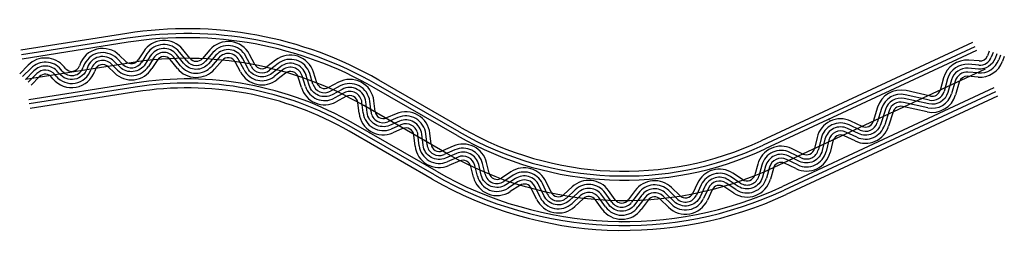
# Model space of a CAD drawing. Header units: metres. Extents: x 1075200 to 1080193, y 1572435 to 1573589.
import ezdxf

# ---------------------------------------------------------------- set-up
doc = ezdxf.new("R2010")
doc.units = ezdxf.units.M
for name, color, linetype in [('C-ROAD', 7, 'Continuous'), ('C-ROAD-CNTR-N', 92, 'Continuous'), ('C-ROAD-STAN', 11, 'Continuous')]:
    doc.layers.add(name, color=color, linetype=linetype)

# ---------------------------------------------------------------- blocks, each defined once
blk = doc.blocks.new('*U60')
at = {"layer": 'C-ROAD', "color": 7, "linetype": 'Continuous', "lineweight": -3}
for p, q in [((1076063.548107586, 1573393.867455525), (1076027.516016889, 1573438.55798267)), ((1076164.516428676, 1573436.537829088), (1076126.408331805, 1573392.702191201)), ((1075738.210875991, 1573378.007034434), (1075706.782765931, 1573408.576215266)), ((1075827.84890281, 1573427.16628587), (1075801.435604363, 1573385.460375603)), ((1076392.604586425, 1573362.82105379), (1076366.241855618, 1573413.024427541)), ((1080116.221754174, 1573430.291093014), (1080107.562290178, 1573406.73960946)), ((1075242.963578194, 1573358.577283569), (1075200.213619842, 1573315.297174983)), ((1075432.233064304, 1573341.997440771), (1075425.709464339, 1573349.979238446)), ((1075504.469798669, 1573359.707287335), (1075502.829555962, 1573354.843030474)), ((1076497.804231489, 1573383.484858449), (1076454.054741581, 1573349.502896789)), ((1080066.020484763, 1573380.002884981), (1080013.035570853, 1573383.969111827)), ((1076707.404962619, 1573269.040848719), (1076690.734371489, 1573322.78536068)), ((1079885.613392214, 1573295.196774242), (1079867.212756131, 1573230.987396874)), ((1076816.224187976, 1573271.95607479), (1076765.905148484, 1573245.035848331)), ((1079818.951119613, 1573202.248354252), (1079694.754316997, 1573229.697755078)), ((1077002.643687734, 1573124.114100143), (1076996.426242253, 1573177.682311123)), ((1079550.712452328, 1573145.973639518), (1079528.315074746, 1573073.631211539)), ((1077109.648308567, 1573112.590598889), (1077059.490058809, 1573091.142889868)), ((1079471.703044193, 1573048.654070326), (1079415.549296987, 1573075.058102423)), ((1077286.666802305, 1572957.592227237), (1077280.194931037, 1573013.612119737)), ((1079243.621541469, 1572992.514031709), (1079229.904085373, 1572935.484034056)), ((1077399.148551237, 1572948.734079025), (1077343.713582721, 1572924.684641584)), ((1079172.263452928, 1572908.126976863), (1079114.876656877, 1572935.740660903)), ((1077580.735767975, 1572810.977271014), (1077567.623544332, 1572864.938373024)), ((1078942.83754876, 1572857.119253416), (1078927.96005518, 1572802.297747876)), ((1077691.38781692, 1572818.04632271), (1077643.050639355, 1572786.366774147)), ((1078865.90811748, 1572778.750258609), (1078816.081327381, 1572811.424582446)), ((1077894.814142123, 1572714.927114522), (1077870.144162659, 1572767.457569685)), ((1078002.52134819, 1572741.936767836), (1077959.815514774, 1572702.303447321)), ((1078547.416762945, 1572697.248067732), (1078505.955803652, 1572737.787369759)), ((1078637.147061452, 1572760.530164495), (1078613.242106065, 1572709.242556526)), ((1078220.236219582, 1572676.289479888), (1078185.884241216, 1572723.824435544)), ((1078320.91083585, 1572722.761317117), (1078286.484982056, 1572675.997624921))]:
    blk.add_line(p, q, dxfattribs=at)
for centre, radius, start, end in [((1075621.021827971, 1573320.405576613), 123.0000000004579, 45.79374228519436, 161.365731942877), ((1075931.762149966, 1573361.355670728), 122.9999999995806, 38.8777707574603, 147.6529925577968), ((1076257.343234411, 1573355.839724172), 123.0000000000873, 27.70480445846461, 138.9982443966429), ((1075330.472018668, 1573272.140758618), 122.9999999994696, 39.25945932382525, 135.3530740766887), ((1075766.797855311, 1573407.397247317), 40.99999999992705, 225.7937422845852, 327.6529925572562), ((1076095.466063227, 1573419.601559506), 41.00000000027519, 218.8777707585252, 318.9982443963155), ((1076573.256075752, 1573286.345684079), 122.9999999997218, 17.23295989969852, 127.8379026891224), ((1080069.081008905, 1573420.888496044), 40.99999999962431, 265.7190639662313, 339.8124175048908), ((1075463.978879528, 1573367.943600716), 41.00000000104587, 219.2594593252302, 341.3657319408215), ((1076428.904126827, 1573381.882621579), 40.99999999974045, 207.7048044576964, 307.8379026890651), ((1080003.853998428, 1573261.312278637), 123.0000000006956, 85.71906396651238, 164.0091581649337), ((1076874.246449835, 1573163.501397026), 122.9999999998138, 6.620466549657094, 118.1463742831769), ((1076746.564394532, 1573281.187407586), 41.00000000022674, 197.2329598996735, 298.1463742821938), ((1079668.210013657, 1573109.596131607), 123.0000000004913, 77.53710328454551, 162.7973581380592), ((1079827.799220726, 1573242.282228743), 41.00000000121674, 257.537103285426, 344.0091581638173), ((1077043.370285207, 1573128.841071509), 41.0000000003, 186.6204665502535, 293.1515919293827), ((1077158.007629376, 1572999.496053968), 122.9999999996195, 6.590057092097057, 113.1515919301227), ((1079363.210766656, 1572963.749170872), 123.0000000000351, 64.81663901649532, 166.4755280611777), ((1079489.149220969, 1573085.757047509), 40.99999999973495, 244.8166390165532, 342.7973581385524), ((1077327.395902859, 1572962.297582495), 41.00000000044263, 186.5900570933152, 293.4527205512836), ((1077448.101590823, 1572835.895256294), 123.0000000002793, 13.65782313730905, 113.4527205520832), ((1079061.54398473, 1572824.904628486), 123.0000000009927, 64.30382297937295, 164.8167222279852), ((1079190.041010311, 1572945.072321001), 40.99999999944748, 244.3038229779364, 346.4755280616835), ((1077758.810477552, 1572715.17171538), 122.9999999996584, 25.1562492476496, 123.2403048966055), ((1077620.576419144, 1572820.658309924), 40.99999999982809, 193.6578231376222, 303.2403048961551), ((1078748.631950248, 1572708.567489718), 122.9999999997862, 56.74481414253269, 155.0099560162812), ((1078888.39124319, 1572813.035956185), 40.99999999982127, 236.7448141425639, 344.8167222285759), ((1078086.191781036, 1572651.779911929), 122.9999999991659, 35.85442482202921, 132.8629804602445), ((1078419.964663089, 1572649.841228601), 122.999999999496, 45.64395950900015, 143.6407521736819), ((1077931.925370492, 1572732.355732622), 40.9999999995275, 205.1562492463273, 312.8629804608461), ((1078576.080476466, 1572726.563448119), 41.00000000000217, 225.6439595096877, 335.0099560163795), ((1078253.467039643, 1572700.304321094), 41.00000000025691, 215.8544248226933, 323.6407521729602)]:
    blk.add_arc(centre, radius, start, end, dxfattribs=at)
blk = doc.blocks.new('*U61')
at = {"layer": 'C-ROAD', "color": 7, "linetype": 'Continuous', "lineweight": -3}
for p, q in [((1075999.712196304, 1573342.399247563), (1075963.680105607, 1573387.089774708)), ((1080193.18431672, 1573401.993319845), (1080184.524852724, 1573378.441836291)), ((1075681.036917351, 1573319.226608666), (1075649.608807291, 1573349.795789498)), ((1075897.124400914, 1573383.292542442), (1075870.711102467, 1573341.586632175)), ((1076226.400965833, 1573382.739092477), (1076188.292868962, 1573338.903454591)), ((1076320.00550562, 1573324.697918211), (1076293.642774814, 1573374.901291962)), ((1075301.30253851, 1573300.952933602), (1075258.552580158, 1573257.672825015)), ((1075368.741433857, 1573290.105120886), (1075362.217833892, 1573298.086918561)), ((1075582.171151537, 1573333.506146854), (1075580.53090883, 1573328.641889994)), ((1076548.105460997, 1573318.725408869), (1076504.35597109, 1573284.743447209)), ((1076629.086098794, 1573244.747730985), (1076612.415507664, 1573298.492242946)), ((1080059.899436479, 1573298.231662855), (1080006.914522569, 1573302.197889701)), ((1079964.440463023, 1573272.607110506), (1079946.03982694, 1573208.397733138)), ((1076854.905695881, 1573199.652956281), (1076804.58665639, 1573172.732729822)), ((1076921.190492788, 1573114.660157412), (1076914.973047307, 1573168.228368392)), ((1079801.254917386, 1573122.180605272), (1079677.05811477, 1573149.630006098)), ((1079629.044159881, 1573121.721967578), (1079606.646782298, 1573049.379539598)), ((1077141.887855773, 1573037.194235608), (1077091.729606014, 1573015.746526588)), ((1077205.208601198, 1572948.181516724), (1077198.73672993, 1573004.201409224)), ((1079436.810690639, 1572974.448115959), (1079380.656943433, 1573000.852148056)), ((1079323.347691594, 1572973.337457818), (1079309.630235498, 1572916.307460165)), ((1077431.783910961, 1572873.508197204), (1077376.348942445, 1572849.458759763)), ((1077501.054465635, 1572791.615193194), (1077487.942241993, 1572845.576295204)), ((1079136.708338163, 1572834.236288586), (1079079.321542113, 1572861.849972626)), ((1079021.97517274, 1572835.642836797), (1079007.09767916, 1572780.821331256)), ((1077736.336257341, 1572749.463251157), (1077687.999079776, 1572717.783702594)), ((1078820.941866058, 1572710.178863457), (1078771.115075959, 1572742.853187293)), ((1077820.591685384, 1572680.069878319), (1077795.921705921, 1572732.600333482)), ((1078711.47032065, 1572725.88838131), (1078687.565365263, 1572674.600773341)), ((1078058.301636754, 1572681.832197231), (1078015.595803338, 1572642.198876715)), ((1078153.774579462, 1572628.259797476), (1078119.422601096, 1572675.794753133)), ((1078386.946720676, 1572674.147924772), (1078352.520866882, 1572627.384232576)), ((1078490.089335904, 1572638.61730696), (1078448.62837661, 1572679.156608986))]:
    blk.add_line(p, q, dxfattribs=at)
for centre, radius, start, end in [((1075931.762149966, 1573361.355670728), 40.99999999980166, 38.87777075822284, 147.6529925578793), ((1076257.343234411, 1573355.839724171), 41.00000000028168, 27.70480445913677, 138.9982443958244), ((1075621.021827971, 1573320.405576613), 41.00000000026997, 45.79374228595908, 161.3657319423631), ((1075766.797855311, 1573407.397247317), 122.9999999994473, 225.7937422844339, 327.652992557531), ((1076095.466063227, 1573419.601559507), 123.0000000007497, 218.8777707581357, 318.9982443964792), ((1080069.081008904, 1573420.888496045), 123.00000000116, 265.7190639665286, 339.8124175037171), ((1075330.472018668, 1573272.140758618), 40.99999999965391, 39.25945932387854, 135.3530740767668), ((1075463.978879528, 1573367.943600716), 123.0000000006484, 219.259459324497, 341.3657319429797), ((1076428.904126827, 1573381.882621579), 122.9999999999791, 207.7048044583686, 307.8379026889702), ((1076573.256075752, 1573286.34568408), 40.99999999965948, 17.23295989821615, 127.8379026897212), ((1080003.853998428, 1573261.312278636), 41.00000000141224, 85.71906396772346, 164.0091581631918), ((1076746.564394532, 1573281.187407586), 123.0000000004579, 197.2329598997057, 298.1463742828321), ((1076874.246449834, 1573163.501397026), 41.00000000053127, 6.620466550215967, 118.1463742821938), ((1079827.799220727, 1573242.282228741), 122.9999999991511, 257.5371032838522, 344.0091581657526), ((1079668.210013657, 1573109.596131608), 40.99999999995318, 77.53710328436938, 162.7973581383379), ((1077043.370285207, 1573128.841071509), 123.0000000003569, 186.6204665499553, 293.1515919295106), ((1077158.007629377, 1572999.496053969), 40.99999999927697, 6.590057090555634, 113.1515919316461), ((1079489.14922097, 1573085.757047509), 122.9999999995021, 244.8166390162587, 342.7973581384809), ((1079363.210766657, 1572963.749170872), 40.99999999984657, 64.81663901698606, 166.4755280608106), ((1077327.395902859, 1572962.297582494), 123.0000000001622, 186.5900570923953, 293.4527205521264), ((1079190.04101031, 1572945.072321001), 122.9999999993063, 244.3038229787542, 346.4755280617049), ((1077448.101590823, 1572835.895256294), 40.99999999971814, 13.65782313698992, 113.452720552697), ((1079061.54398473, 1572824.904628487), 41.00000000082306, 64.30382297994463, 164.8167222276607), ((1077620.576419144, 1572820.658309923), 122.9999999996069, 193.6578231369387, 303.2403048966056), ((1077758.810477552, 1572715.17171538), 41.00000000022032, 25.15624924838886, 123.2403048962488), ((1078748.631950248, 1572708.567489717), 41.00000000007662, 56.74481414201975, 155.0099560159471), ((1078888.39124319, 1572813.035956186), 123.0000000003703, 236.7448141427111, 344.816722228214), ((1078086.191781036, 1572651.779911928), 40.9999999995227, 35.85442482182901, 132.862980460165), ((1078419.964663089, 1572649.841228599), 41.00000000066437, 45.6439595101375, 143.6407521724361), ((1077931.925370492, 1572732.355732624), 123.0000000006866, 205.1562492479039, 312.8629804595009), ((1078576.080476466, 1572726.563448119), 122.9999999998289, 225.6439595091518, 335.0099560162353), ((1078253.467039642, 1572700.304321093), 123.0000000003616, 215.8544248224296, 323.6407521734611)]:
    blk.add_arc(centre, radius, start, end, dxfattribs=at)
blk = doc.blocks.new('*U62')
at = {"layer": 'C-ROAD', "color": 7, "linetype": 'Continuous', "lineweight": -3}
for p, q in [((1075723.568764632, 1573362.953510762), (1075692.140654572, 1573393.522691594)), ((1075845.59018891, 1573415.930327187), (1075819.176890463, 1573374.22441692)), ((1076047.199886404, 1573380.686572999), (1076011.167795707, 1573425.377100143)), ((1076180.364907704, 1573422.760103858), (1076142.256810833, 1573378.924465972)), ((1076374.012138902, 1573353.057811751), (1076347.649408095, 1573403.261185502)), ((1080135.931678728, 1573423.044102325), (1080127.272214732, 1573399.49261877)), ((1075257.904043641, 1573343.81982809), (1075215.154085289, 1573300.539719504)), ((1075415.973012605, 1573328.707944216), (1075409.449412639, 1573336.68974189)), ((1075524.368925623, 1573352.997239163), (1075522.728682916, 1573348.132982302)), ((1076510.68625368, 1573366.900121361), (1076466.936763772, 1573332.918159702)), ((1080064.452899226, 1573359.061474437), (1080011.467985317, 1573363.027701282)), ((1076687.347692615, 1573262.819440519), (1076670.677101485, 1573316.56395248)), ((1079905.800812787, 1573289.411616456), (1079887.400176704, 1573225.202239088)), ((1076826.130427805, 1573253.439422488), (1076775.811388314, 1573226.51919603)), ((1079814.419165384, 1573181.743199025), (1079690.222362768, 1573209.192599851)), ((1076981.783723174, 1573121.692968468), (1076975.566277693, 1573175.261179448)), ((1079570.77301158, 1573139.762845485), (1079548.375633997, 1573067.420417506)), ((1077117.904777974, 1573093.281774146), (1077067.746528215, 1573071.834065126)), ((1079462.767197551, 1573029.650106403), (1079406.613450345, 1573056.054138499)), ((1077265.80555568, 1572955.182167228), (1077259.333684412, 1573011.202059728)), ((1079264.039214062, 1572987.602957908), (1079250.321757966, 1572930.572960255)), ((1077407.506387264, 1572929.468914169), (1077352.071418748, 1572905.419476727)), ((1079163.157874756, 1572889.203751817), (1079105.771078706, 1572916.817435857)), ((1077560.32958079, 1572806.018690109), (1077547.217357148, 1572859.979792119)), ((1078963.104501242, 1572851.619195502), (1078948.227007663, 1572796.797689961)), ((1077702.899002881, 1572800.482365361), (1077654.561825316, 1572768.802816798)), ((1078854.392370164, 1572761.189291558), (1078804.565580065, 1572793.863615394)), ((1077875.805951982, 1572706.000261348), (1077851.135972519, 1572758.530716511)), ((1078656.181066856, 1572751.658488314), (1078632.276111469, 1572700.370880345)), ((1078016.806544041, 1572726.544133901), (1077974.100710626, 1572686.910813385)), ((1078203.215555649, 1572663.989195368), (1078168.863577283, 1572711.524151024)), ((1078337.822464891, 1572710.311545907), (1078303.396611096, 1572663.547853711)), ((1078532.735348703, 1572682.2328729), (1078491.274389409, 1572722.772174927))]:
    blk.add_line(p, q, dxfattribs=at)
for centre, radius, start, end in [((1075931.762149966, 1573361.355670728), 101.9999999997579, 38.87777075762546, 147.652992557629), ((1076257.343234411, 1573355.839724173), 101.9999999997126, 27.70480445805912, 138.9982443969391), ((1075621.021827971, 1573320.405576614), 101.999999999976, 45.79374228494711, 161.3657319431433), ((1076573.256075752, 1573286.34568408), 101.9999999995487, 17.23295989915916, 127.837902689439), ((1080069.081008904, 1573420.888496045), 62.00000000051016, 265.7190639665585, 339.8124175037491), ((1075330.472018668, 1573272.140758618), 101.999999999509, 39.25945932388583, 135.3530740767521), ((1075463.978879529, 1573367.943600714), 61.99999999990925, 219.259459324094, 341.3657319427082), ((1075766.797855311, 1573407.397247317), 61.99999999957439, 225.7937422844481, 327.6529925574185), ((1076095.466063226, 1573419.601559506), 61.99999999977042, 218.8777707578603, 318.9982443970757), ((1076428.904126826, 1573381.882621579), 61.99999999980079, 207.7048044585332, 307.8379026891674), ((1080003.853998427, 1573261.312278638), 102.0000000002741, 85.71906396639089, 164.0091581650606), ((1076746.564394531, 1573281.187407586), 61.99999999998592, 197.2329598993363, 298.1463742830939), ((1076874.246449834, 1573163.501397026), 101.9999999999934, 6.620466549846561, 118.1463742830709), ((1079668.210013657, 1573109.596131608), 101.9999999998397, 77.5371032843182, 162.7973581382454), ((1079827.799220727, 1573242.282228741), 61.99999999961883, 257.5371032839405, 344.0091581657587), ((1077043.370285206, 1573128.841071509), 61.99999999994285, 186.620466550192, 293.1515919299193), ((1077158.007629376, 1572999.496053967), 102.0000000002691, 6.590057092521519, 113.1515919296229), ((1079363.210766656, 1572963.749170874), 101.9999999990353, 64.81663901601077, 166.4755280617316), ((1079489.14922097, 1573085.757047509), 61.99999999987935, 244.8166390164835, 342.7973581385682), ((1077327.395902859, 1572962.297582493), 61.9999999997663, 186.5900570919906, 293.4527205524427), ((1077448.101590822, 1572835.895256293), 102.000000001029, 13.65782313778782, 113.4527205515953), ((1079061.54398473, 1572824.904628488), 102.0000000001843, 64.30382297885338, 164.8167222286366), ((1079190.04101031, 1572945.072321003), 62.00000000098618, 244.3038229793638, 346.4755280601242), ((1077620.576419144, 1572820.658309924), 61.9999999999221, 193.6578231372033, 303.2403048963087), ((1077758.810477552, 1572715.171715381), 101.9999999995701, 25.15624924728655, 123.2403048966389), ((1078748.631950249, 1572708.567489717), 102.0000000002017, 56.74481414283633, 155.0099560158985), ((1078888.391243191, 1572813.035956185), 61.99999999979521, 236.7448141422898, 344.8167222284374), ((1078086.191781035, 1572651.779911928), 101.9999999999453, 35.85442482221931, 132.8629804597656), ((1078419.964663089, 1572649.8412286), 101.999999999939, 45.64395950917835, 143.6407521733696), ((1077931.925370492, 1572732.355732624), 62.00000000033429, 205.1562492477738, 312.8629804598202), ((1078576.080476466, 1572726.563448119), 62.00000000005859, 225.6439595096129, 335.0099560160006), ((1078253.467039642, 1572700.304321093), 62.0000000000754, 215.8544248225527, 323.6407521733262)]:
    blk.add_arc(centre, radius, start, end, dxfattribs=at)
blk = doc.blocks.new('*U63')
at = {"layer": 'C-ROAD', "color": 7, "linetype": 'Continuous', "lineweight": -3}
for p, q in [((1075879.383114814, 1573394.528501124), (1075852.969816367, 1573352.822590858)), ((1076016.060417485, 1573355.58013009), (1075980.028326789, 1573400.270657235)), ((1076210.552486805, 1573396.516817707), (1076172.444389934, 1573352.68117982)), ((1080173.474392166, 1573409.240310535), (1080164.81492817, 1573385.68882698)), ((1075562.272024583, 1573340.216195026), (1075560.631781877, 1573335.351938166)), ((1075695.67902871, 1573334.280132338), (1075664.25091865, 1573364.84931317)), ((1076338.597953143, 1573334.461160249), (1076312.235222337, 1573384.664534)), ((1076535.223438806, 1573335.310145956), (1076491.473948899, 1573301.328184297)), ((1075286.362073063, 1573315.710389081), (1075243.612114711, 1573272.430280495)), ((1075385.001485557, 1573303.394617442), (1075378.477885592, 1573311.376415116)), ((1076649.143368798, 1573250.969139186), (1076632.472777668, 1573304.713651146)), ((1080061.467022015, 1573319.1730734), (1080008.482108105, 1573323.139300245)), ((1079944.25304245, 1573278.392268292), (1079925.852406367, 1573214.182890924)), ((1076844.999456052, 1573218.169608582), (1076794.68041656, 1573191.249382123)), ((1076942.050457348, 1573117.081289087), (1076935.833011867, 1573170.649500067)), ((1079805.786871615, 1573142.685760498), (1079681.590068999, 1573170.135161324)), ((1079608.98360063, 1573127.932761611), (1079586.586223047, 1573055.590333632)), ((1077133.631386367, 1573056.50306035), (1077083.473136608, 1573035.05535133)), ((1077226.069847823, 1572950.591576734), (1077219.597976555, 1573006.611469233)), ((1079445.746537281, 1572993.452079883), (1079389.592790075, 1573019.856111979)), ((1079302.930019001, 1572978.24853162), (1079289.212562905, 1572921.218533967)), ((1077423.426074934, 1572892.773362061), (1077367.991106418, 1572868.72392462)), ((1077521.46065282, 1572796.573774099), (1077508.348429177, 1572850.534876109)), ((1079001.708220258, 1572841.142894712), (1078986.830726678, 1572786.321389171)), ((1079145.813916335, 1572853.159513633), (1079088.427120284, 1572880.773197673)), ((1077724.825071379, 1572767.027208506), (1077676.487893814, 1572735.347659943)), ((1077839.599875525, 1572688.996731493), (1077814.929896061, 1572741.527186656)), ((1078832.457613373, 1572727.739830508), (1078782.630823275, 1572760.414154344)), ((1078044.016440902, 1572697.224831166), (1078001.310607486, 1572657.59151065)), ((1078170.795243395, 1572640.560081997), (1078136.443265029, 1572688.095037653)), ((1078370.035091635, 1572686.597695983), (1078335.609237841, 1572639.834003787)), ((1078504.770750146, 1572653.632501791), (1078463.309790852, 1572694.171803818)), ((1078692.436315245, 1572734.760057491), (1078668.531359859, 1572683.472449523))]:
    blk.add_line(p, q, dxfattribs=at)
for centre, radius, start, end in [((1075931.762149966, 1573361.355670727), 62.00000000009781, 38.87777075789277, 147.6529925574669), ((1076257.343234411, 1573355.839724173), 61.99999999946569, 27.70480445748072, 138.9982443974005), ((1080069.081008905, 1573420.888496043), 101.9999999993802, 265.719063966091, 339.8124175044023), ((1075463.978879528, 1573367.943600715), 102.0000000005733, 219.2594593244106, 341.3657319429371), ((1075621.021827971, 1573320.405576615), 61.99999999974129, 45.79374228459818, 161.3657319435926), ((1075766.797855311, 1573407.397247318), 102.0000000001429, 225.7937422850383, 327.652992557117), ((1076095.466063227, 1573419.601559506), 101.9999999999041, 218.8777707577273, 318.9982443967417), ((1076573.256075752, 1573286.345684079), 61.99999999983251, 17.23295989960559, 127.8379026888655), ((1075330.472018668, 1573272.140758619), 61.99999999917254, 39.25945932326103, 135.3530740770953), ((1076428.904126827, 1573381.88262158), 102.0000000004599, 207.7048044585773, 307.8379026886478), ((1080003.853998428, 1573261.312278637), 62.00000000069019, 85.71906396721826, 164.0091581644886), ((1076746.564394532, 1573281.187407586), 102.0000000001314, 197.2329598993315, 298.1463742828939), ((1076874.246449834, 1573163.501397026), 62.0000000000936, 6.620466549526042, 118.146374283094), ((1079827.799220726, 1573242.282228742), 102.0000000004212, 257.5371032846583, 344.0091581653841), ((1079668.210013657, 1573109.596131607), 62.00000000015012, 77.5371032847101, 162.7973581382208), ((1077043.370285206, 1573128.841071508), 101.9999999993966, 186.6204665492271, 293.1515919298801), ((1077158.007629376, 1572999.496053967), 61.99999999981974, 6.590057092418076, 113.1515919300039), ((1079489.149220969, 1573085.75704751), 101.9999999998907, 244.8166390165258, 342.7973581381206), ((1079363.210766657, 1572963.749170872), 61.99999999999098, 64.81663901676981, 166.4755280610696), ((1077327.395902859, 1572962.297582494), 101.9999999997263, 186.5900570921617, 293.4527205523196), ((1077448.101590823, 1572835.895256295), 61.99999999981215, 13.65782313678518, 113.452720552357), ((1079061.54398473, 1572824.904628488), 61.99999999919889, 64.30382297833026, 164.8167222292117), ((1079190.04101031, 1572945.072321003), 102.0000000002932, 244.3038229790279, 346.4755280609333), ((1077620.576419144, 1572820.658309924), 102.0000000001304, 193.6578231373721, 303.2403048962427), ((1078888.39124319, 1572813.035956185), 101.9999999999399, 236.7448141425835, 344.8167222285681), ((1077758.810477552, 1572715.17171538), 62.00000000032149, 25.15624924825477, 123.2403048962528), ((1078748.631950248, 1572708.567489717), 61.99999999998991, 56.7448141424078, 155.0099560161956), ((1077931.925370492, 1572732.355732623), 101.9999999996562, 205.1562492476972, 312.8629804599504), ((1078086.191781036, 1572651.779911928), 61.99999999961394, 35.85442482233, 132.8629804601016), ((1078419.964663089, 1572649.841228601), 61.99999999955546, 45.64395950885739, 143.6407521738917), ((1078253.467039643, 1572700.304321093), 102.0000000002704, 215.8544248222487, 323.6407521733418), ((1078576.080476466, 1572726.563448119), 102.0000000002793, 225.6439595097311, 335.0099560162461)]:
    blk.add_arc(centre, radius, start, end, dxfattribs=at)
blk = doc.blocks.new('*U67')
at = {"layer": 'C-ROAD', "color": 7, "linetype": 'Continuous', "lineweight": -3}
for p, q in [((1075749.801739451, 1573474.769012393), (1075213.028702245, 1573389.798569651)), ((1080051.848373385, 1573432.89532105), (1078979.922019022, 1572934.05282565)), ((1077418.569875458, 1573001.935645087), (1076998.012249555, 1573244.107183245))]:
    blk.add_line(p, q, dxfattribs=at)
for centre, radius, start, end in [((1076047.589368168, 1571593.592867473), 1904.600000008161, 60.06518346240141, 98.99520434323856), ((1078264.598938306, 1574471.158563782), 1695.400000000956, 240.0651834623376, 294.955861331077)]:
    blk.add_arc(centre, radius, start, end, dxfattribs=at)
blk = doc.blocks.new('*U68')
at = {"layer": 'C-ROAD', "color": 7, "linetype": 'Continuous', "lineweight": -3}
for p, q in [((1075782.510534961, 1573268.141873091), (1075245.737497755, 1573183.171430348)), ((1080140.114026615, 1573243.22767895), (1079068.187672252, 1572744.385183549)), ((1077314.176056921, 1572820.644248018), (1076893.618431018, 1573062.815786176))]:
    blk.add_line(p, q, dxfattribs=at)
for centre, radius, start, end in [((1076047.589368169, 1571593.592867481), 1695.400000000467, 60.0651834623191, 98.99520434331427), ((1078264.598938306, 1574471.158563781), 1904.599999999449, 240.0651834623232, 294.9558613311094)]:
    blk.add_arc(centre, radius, start, end, dxfattribs=at)
blk = doc.blocks.new('*U69')
at = {"layer": 'C-ROAD', "color": 7, "linetype": 'Continuous', "lineweight": -3}
for p, q in [((1075746.518351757, 1573495.510742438), (1075209.745314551, 1573410.540299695)), ((1080042.988054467, 1573451.934615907), (1078971.061700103, 1572953.092120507)), ((1077429.049178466, 1573020.134112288), (1077008.491552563, 1573262.305650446))]:
    blk.add_line(p, q, dxfattribs=at)
for centre, radius, start, end in [((1076047.589368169, 1571593.592867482), 1925.599999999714, 60.06518346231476, 98.99520434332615), ((1078264.598938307, 1574471.158563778), 1674.399999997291, 240.0651834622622, 294.955861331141)]:
    blk.add_arc(centre, radius, start, end, dxfattribs=at)
blk = doc.blocks.new('*U70')
at = {"layer": 'C-ROAD', "color": 7, "linetype": 'Continuous', "lineweight": -3}
for p, q in [((1075785.793922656, 1573247.400143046), (1075249.02088545, 1573162.429700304)), ((1080148.974345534, 1573224.188384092), (1079077.04799117, 1572725.345888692)), ((1077303.696753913, 1572802.445780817), (1076883.13912801, 1573044.617318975))]:
    blk.add_line(p, q, dxfattribs=at)
for centre, radius, start, end in [((1076047.589368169, 1571593.592867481), 1674.400000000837, 60.06518346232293, 98.99520434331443), ((1078264.598938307, 1574471.15856378), 1925.599999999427, 240.0651834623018, 294.9558613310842)]:
    blk.add_arc(centre, radius, start, end, dxfattribs=at)
blk = doc.blocks.new('*U71')
at = {"layer": 'C-ROAD', "color": 7, "linetype": 'Continuous', "lineweight": -3}
for p, q in [((1075742.703367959, 1573519.610657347), (1075205.930330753, 1573434.640214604)), ((1080032.693207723, 1573474.056463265), (1078960.766853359, 1572975.213967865)), ((1077441.225130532, 1573041.278997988), (1077020.66750463, 1573283.450536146))]:
    blk.add_line(p, q, dxfattribs=at)
for centre, radius, start, end in [((1076047.589368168, 1571593.592867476), 1950.000000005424, 60.06518346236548, 98.9952043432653), ((1078264.598938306, 1574471.158563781), 1650.000000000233, 240.0651834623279, 294.9558613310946)]:
    blk.add_arc(centre, radius, start, end, dxfattribs=at)
blk = doc.blocks.new('*U72')
at = {"layer": 'C-ROAD', "color": 7, "linetype": 'Continuous', "lineweight": -3}
for p, q in [((1075789.608906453, 1573223.300228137), (1075252.835869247, 1573138.329785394)), ((1080159.269192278, 1573202.066536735), (1079087.342837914, 1572703.224041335)), ((1077291.520801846, 1572781.300895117), (1076870.963175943, 1573023.472433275))]:
    blk.add_line(p, q, dxfattribs=at)
for centre, radius, start, end in [((1076047.589368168, 1571593.592867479), 1650.000000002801, 60.06518346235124, 98.99520434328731), ((1078264.598938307, 1574471.158563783), 1950.000000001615, 240.0651834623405, 294.955861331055)]:
    blk.add_arc(centre, radius, start, end, dxfattribs=at)
blk = doc.blocks.new('AeccTickTriangle')
at = {"color": 0, "linetype": 'ByBlock', "lineweight": -2}
blk.add_lwpolyline([(3.05311331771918e-16, 0.6666666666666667), (-0.5773502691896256, -0.333333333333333), (0.5773502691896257, -0.3333333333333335)], close=True, dxfattribs=at)
at = {"color": 0, "linetype": 'ByBlock', "lineweight": -2, "const_width": 0.0625}
blk.add_lwpolyline([(-0.03125, 0, 1), (0.03125, 0, 1)], format="xyb", close=True, dxfattribs=at)

msp = doc.modelspace()

# ---------------------------------------------------------------- linework, layer by layer
at = {"layer": 'C-ROAD-CNTR-N', "color": 92, "linetype": 'Continuous', "lineweight": -3}
for points in [[(1080154.703035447, 1573416.14220643), (1080146.043571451, 1573392.590722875, -0.3350483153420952), (1080062.959960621, 1573339.117273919), (1080009.975046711, 1573343.083500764, 0.3555437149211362), (1079925.026927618, 1573283.901942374), (1079906.626291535, 1573219.692565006, -0.3962917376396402), (1079810.1030185, 1573162.214479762), (1079685.906215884, 1573189.663880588, 0.3901866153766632), (1079589.878306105, 1573133.847803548), (1079567.480928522, 1573061.505375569, -0.455624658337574), (1079454.256867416, 1573011.551093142), (1079398.10312021, 1573037.955125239, 0.4751498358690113), (1079283.484616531, 1572982.925744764), (1079269.767160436, 1572925.895747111, -0.4778955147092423), (1079154.485895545, 1572871.181632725), (1079097.099099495, 1572898.795316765, 0.4690350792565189), (1078982.40636075, 1572846.381045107), (1078967.52886717, 1572791.559539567, -0.5099207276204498), (1078843.424991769, 1572744.464561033), (1078793.59820167, 1572777.138884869, 0.457124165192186), (1078674.308691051, 1572743.209272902), (1078650.403735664, 1572691.921664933, -0.5170560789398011), (1078518.753049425, 1572667.932687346), (1078477.292090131, 1572708.471989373, 0.4557093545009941), (1078353.928778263, 1572698.454620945), (1078319.502924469, 1572651.690928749, -0.5083516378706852), (1078187.005399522, 1572652.274638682), (1078152.653421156, 1572699.809594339, 0.4505120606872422), (1078030.411492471, 1572711.884482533), (1077987.705659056, 1572672.251162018, -0.5079146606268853), (1077857.702913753, 1572697.49849642), (1077833.03293429, 1572750.028951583, 0.4561692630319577), (1077713.86203713, 1572783.754786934), (1077665.524859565, 1572752.07523837, -0.5182537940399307), (1077540.895116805, 1572801.296232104), (1077527.782893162, 1572855.257334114, 0.4652185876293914), (1077415.466231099, 1572911.121138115), (1077360.031262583, 1572887.071700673, -0.5032902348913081), (1077245.937701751, 1572952.886871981), (1077239.465830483, 1573008.906764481, 0.5016445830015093), (1077125.768082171, 1573074.892417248), (1077075.609832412, 1573053.444708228, -0.5014785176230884), (1076961.917090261, 1573119.387128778), (1076955.69964478, 1573172.955339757, 0.5290588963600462), (1076835.564941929, 1573235.804515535), (1076785.245902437, 1573208.884289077, -0.4711688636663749), (1076668.245530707, 1573256.894289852), (1076651.574939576, 1573310.638801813, 0.523926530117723), (1076522.954846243, 1573351.105133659), (1076479.205356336, 1573317.123171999, -0.4670148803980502), (1076356.305046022, 1573343.759486), (1076329.942315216, 1573393.962859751, 0.5277613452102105), (1076195.458697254, 1573409.638460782), (1076157.350600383, 1573365.802822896, -0.4669477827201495), (1076031.630151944, 1573368.133351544), (1075995.598061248, 1573412.823878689, 0.5137935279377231), (1075862.486651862, 1573405.229414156), (1075836.073353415, 1573363.523503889, -0.4762218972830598), (1075709.623896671, 1573348.61682155), (1075678.195786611, 1573379.186002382, 0.5518702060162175), (1075543.320475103, 1573346.606717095), (1075541.680232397, 1573341.742460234, -0.5896697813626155), (1075400.487249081, 1573316.051280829), (1075393.963649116, 1573324.033078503, 0.4457182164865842), (1075272.133058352, 1573329.765108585), (1075229.3831, 1573286.484999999)], [(1080095.9812, 1573338.0615), (1079024.054845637, 1572839.2190046, -0.2441929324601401), (1077366.372966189, 1572911.289946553), (1076945.815340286, 1573153.46148471, 0.1715170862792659), (1075766.156137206, 1573371.455442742), (1075229.3831, 1573286.484999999)]]:
    msp.add_lwpolyline(points, format="xyb", dxfattribs=at)
at = {"layer": 'C-ROAD-STAN', "color": 11, "linetype": 'Continuous', "lineweight": -3}
for centre in [(1075862.486651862, 1573405.229414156), (1075995.598061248, 1573412.823878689), (1076195.458697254, 1573409.638460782), (1076329.942315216, 1573393.962859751), (1080146.043571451, 1573392.590722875), (1080154.703035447, 1573416.14220643), (1075541.680232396, 1573341.742460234), (1075543.320475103, 1573346.606717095), (1075678.195786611, 1573379.186002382), (1075709.623896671, 1573348.61682155), (1075766.156137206, 1573371.455442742), (1075836.073353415, 1573363.523503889), (1076031.630151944, 1573368.133351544), (1076157.350600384, 1573365.802822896), (1076356.305046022, 1573343.759486), (1076522.954846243, 1573351.105133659), (1080009.975046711, 1573343.083500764), (1080062.959960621, 1573339.117273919), (1080095.9812, 1573338.0615), (1075272.133058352, 1573329.765108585), (1075393.963649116, 1573324.033078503), (1075400.487249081, 1573316.051280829), (1076479.205356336, 1573317.123171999), (1076651.574939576, 1573310.638801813), (1076668.245530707, 1573256.894289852), (1076835.564941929, 1573235.804515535), (1079925.026927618, 1573283.901942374), (1076785.245902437, 1573208.884289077), (1079685.906215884, 1573189.663880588), (1079906.626291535, 1573219.692565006), (1076945.815340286, 1573153.46148471), (1076955.69964478, 1573172.955339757), (1079810.1030185, 1573162.214479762), (1076961.917090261, 1573119.387128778), (1079589.878306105, 1573133.847803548), (1077075.609832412, 1573053.444708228), (1077125.768082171, 1573074.892417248), (1079398.10312021, 1573037.955125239), (1079567.480928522, 1573061.505375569), (1077239.465830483, 1573008.906764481), (1079454.256867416, 1573011.551093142), (1077245.937701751, 1572952.886871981), (1079283.484616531, 1572982.925744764), (1077360.031262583, 1572887.071700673), (1077366.372966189, 1572911.289946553), (1077415.466231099, 1572911.121138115), (1079097.099099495, 1572898.795316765), (1079269.767160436, 1572925.895747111), (1077527.782893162, 1572855.257334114), (1078982.40636075, 1572846.381045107), (1079024.054845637, 1572839.2190046), (1079154.485895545, 1572871.181632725), (1077540.895116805, 1572801.296232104), (1078967.52886717, 1572791.559539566), (1077665.524859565, 1572752.07523837), (1077713.86203713, 1572783.754786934), (1077833.03293429, 1572750.028951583), (1078674.308691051, 1572743.209272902), (1078793.59820167, 1572777.138884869), (1078843.424991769, 1572744.464561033), (1077857.702913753, 1572697.49849642), (1078030.411492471, 1572711.884482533), (1078152.653421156, 1572699.809594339), (1078353.928778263, 1572698.454620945), (1078477.292090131, 1572708.471989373), (1078650.403735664, 1572691.921664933), (1077987.705659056, 1572672.251162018), (1078187.005399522, 1572652.274638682), (1078319.502924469, 1572651.690928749), (1078518.753049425, 1572667.932687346)]:
    msp.add_circle(centre, 0.05, dxfattribs=at)

# ---------------------------------------------------------------- block references
at = {"layer": 'C-ROAD', "color": 7, "linetype": 'Continuous', "lineweight": -3}
for name in ['*U71', '*U69', '*U67', '*U60', '*U62', '*U63', '*U61', '*U68', '*U70', '*U72']:
    msp.add_blockref(name, (0, 0), dxfattribs=at)
at = {"layer": 'C-ROAD-STAN', "color": 11, "linetype": 'Continuous', "lineweight": -3, "xscale": 0.02999999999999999, "yscale": 0.02999999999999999, "zscale": 0.02999999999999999}
for p in [(1075923.740860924, 1573501.94821479), (1076274.16737201, 1573500.176830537), (1075584.904634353, 1573469.927510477), (1076394.5087, 1573470.922800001), (1075336.236620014, 1573394.663630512), (1076616.487988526, 1573423.756029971), (1079943.414558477, 1573348.065937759), (1076093.09869947, 1573291.894039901), (1076941.807919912, 1573292.643538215), (1080124.683503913, 1573334.49691019), (1075782.029654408, 1573278.189910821), (1076401.845748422, 1573257.034900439), (1075494.308568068, 1573201.258407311), (1079612.202407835, 1573205.953554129), (1076697.670111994, 1573162.032041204), (1079885.386439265, 1573145.57568755), (1077226.849234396, 1573118.114801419), (1079307.022105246, 1573080.782294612), (1076974.584630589, 1573010.246248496), (1077504.791764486, 1572949.87337131), (1079008.234858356, 1572941.555485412), (1079539.592049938, 1572971.425669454), (1077258.623721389, 1572843.077911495), (1077792.874816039, 1572835.538719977), (1078714.346227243, 1572829.109013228), (1079246.013375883, 1572827.139952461), (1078098.357572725, 1572774.942115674), (1078409.848927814, 1572774.415922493), (1077568.333705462, 1572688.377438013), (1078937.930074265, 1572682.492082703), (1077905.422481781, 1572595.887928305), (1078601.508162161, 1572587.01718113), (1078252.85402923, 1572561.155819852)]:
    msp.add_blockref('AeccTickTriangle', p, dxfattribs=at)

doc.saveas('drawing.dxf')
